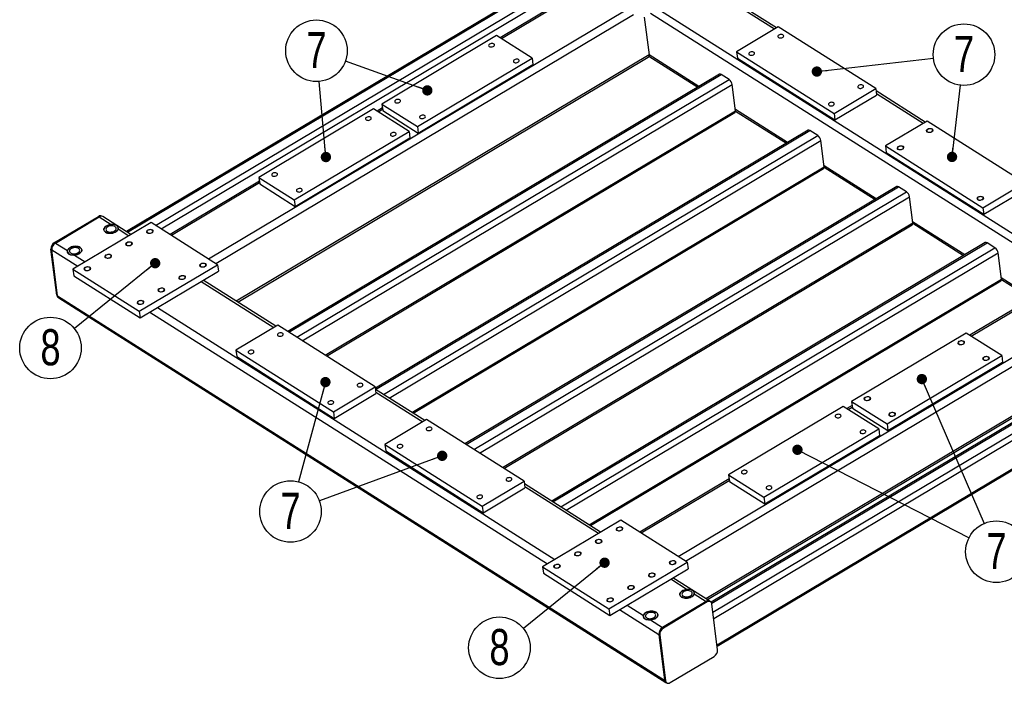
# Model space of a CAD drawing. Header units: millimetres. Extents: x 5 to 589, y 5 to 415.
# Tile 9 of 12: x 210 to 305, y 318 to 383. Entities that reach past the tile are written whole.
import ezdxf

# ---------------------------------------------------------------- set-up
doc = ezdxf.new("R2010")
doc.units = ezdxf.units.MM
doc.layers.add('NOTES', color=6, linetype='Continuous')
doc.layers.add('TRAIT-FORT', color=4, linetype='Continuous', lineweight=25)
doc.styles.add('SLDTEXTSTYLE0', font='TXT', dxfattribs={"width": 0.75})
doc.dimstyles.new('SLDDIMSTYLE0', dxfattribs={"dimtxt": 0.18, "dimasz": 1, "dimexe": 0, "dimexo": 0.0625, "dimgap": 0, "dimtad": 0, "dimtih": 1, "dimtoh": 1, "dimdec": 0, "dimrnd": 1e-09, "dimzin": 0, "dimdsep": 46, "dimtxsty": 'Standard', "dimblk1": 'DOT', "dimblk2": 'DOT', "dimsah": 1, "dimcen": 0.09, "dimadec": 0, "dimazin": 0, "dimtfac": 1, "dimtdec": 0, "dimtofl": 0, "dimtmove": 0, "dimatfit": 3, "dimldrblk": 'DOT', "dimfxl": 1, "dimfrac": 2, "dimtolj": 1, "dimtzin": 0, "dimarcsym": 0})

# ---------------------------------------------------------------- blocks, each defined once
blk = doc.blocks.new('SW_NOTE_12')
at = {"layer": 'NOTES', "color": 0}
blk.add_circle((0.345, 2.963), 2.983, dxfattribs=at)
at = {"layer": 'NOTES', "color": 0, "insert": (0.35, 4.781), "char_height": 3.5, "attachment_point": 2, "style": 'SLDTEXTSTYLE0'}
blk.add_mtext('7', dxfattribs=at)
blk = doc.blocks.new('_Dot')
at = {"color": 0, "linetype": 'ByBlock', "lineweight": -2}
blk.add_line((-0.5, 0), (-1, 0), dxfattribs=at)
at = {"color": 0, "linetype": 'ByBlock', "const_width": 0.5}
blk.add_lwpolyline([(-0.25, 0, 1), (0.25, 0, 1)], format="xyb", close=True, dxfattribs=at)
blk = doc.blocks.new('SW_NOTE_14')
at = {"layer": 'NOTES', "color": 0}
blk.add_circle((-2.319, -1.876), 2.983, dxfattribs=at)
at = {"layer": 'NOTES', "color": 0, "insert": (-2.314, -0.057), "char_height": 3.5, "attachment_point": 2, "style": 'SLDTEXTSTYLE0'}
blk.add_mtext('8', dxfattribs=at)
blk = doc.blocks.new('SW_NOTE_15')
at = {"layer": 'NOTES', "color": 0}
blk.add_circle((-0.777, -2.88), 2.983, dxfattribs=at)
at = {"layer": 'NOTES', "color": 0, "insert": (-0.772, -1.061), "char_height": 3.5, "attachment_point": 2, "style": 'SLDTEXTSTYLE0'}
blk.add_mtext('7', dxfattribs=at)
blk = doc.blocks.new('SW_NOTE_16')
at = {"layer": 'NOTES', "color": 0}
blk.add_circle((-2.319, -1.875), 2.983, dxfattribs=at)
at = {"layer": 'NOTES', "color": 0, "insert": (-2.314, -0.057), "char_height": 3.5, "attachment_point": 2, "style": 'SLDTEXTSTYLE0'}
blk.add_mtext('8', dxfattribs=at)
blk = doc.blocks.new('SW_NOTE_17')
at = {"layer": 'NOTES', "color": 0}
blk.add_circle((2.654, -1.36), 2.983, dxfattribs=at)
at = {"layer": 'NOTES', "color": 0, "insert": (2.659, 0.459), "char_height": 3.5, "attachment_point": 2, "style": 'SLDTEXTSTYLE0'}
blk.add_mtext('7', dxfattribs=at)
blk = doc.blocks.new('SW_NOTE_18')
at = {"layer": 'NOTES', "color": 0}
blk.add_circle((-0.264, 2.971), 2.983, dxfattribs=at)
at = {"layer": 'NOTES', "color": 0, "insert": (-0.259, 4.79), "char_height": 3.5, "attachment_point": 2, "style": 'SLDTEXTSTYLE0'}
blk.add_mtext('7', dxfattribs=at)

msp = doc.modelspace()

# ---------------------------------------------------------------- linework, layer by layer
at = {"lineweight": 18, "flags": 128}
for points in [[(297.811, 371.675), (297.749, 371.738), (297.734, 371.815), (297.769, 371.893), (297.849, 371.961), (297.962, 372.009), (298.091, 372.028), (298.215, 372.017), (298.317, 371.976), (298.38, 371.913), (298.395, 371.836), (298.359, 371.757), (298.279, 371.689), (298.166, 371.642), (298.037, 371.623), (297.913, 371.634), (297.811, 371.675)], [(294.981, 369.988), (294.918, 370.051), (294.903, 370.128), (294.939, 370.206), (295.019, 370.274), (295.132, 370.322), (295.261, 370.341), (295.385, 370.33), (295.486, 370.289), (295.549, 370.226), (295.564, 370.149), (295.529, 370.07), (295.448, 370.002), (295.335, 369.955), (295.207, 369.936), (295.082, 369.947), (294.981, 369.988)], [(302.712, 365.092), (302.649, 365.155), (302.634, 365.232), (302.67, 365.311), (302.75, 365.378), (302.863, 365.426), (302.992, 365.445), (303.116, 365.434), (303.218, 365.393), (303.281, 365.33), (303.296, 365.253), (303.26, 365.174), (303.18, 365.106), (303.067, 365.059), (302.938, 365.04), (302.814, 365.051), (302.712, 365.092)], [(222.215, 361.888), (222.152, 361.951), (222.137, 362.028), (222.172, 362.107), (222.253, 362.175), (222.366, 362.222), (222.494, 362.241), (222.619, 362.23), (222.72, 362.189), (222.783, 362.126), (222.798, 362.049), (222.763, 361.971), (222.682, 361.903), (222.569, 361.855), (222.441, 361.836), (222.316, 361.847), (222.215, 361.888)], [(220.193, 360.683), (220.13, 360.746), (220.115, 360.823), (220.151, 360.902), (220.231, 360.97), (220.344, 361.017), (220.473, 361.036), (220.597, 361.025), (220.699, 360.984), (220.762, 360.921), (220.776, 360.844), (220.741, 360.766), (220.661, 360.698), (220.548, 360.65), (220.419, 360.631), (220.295, 360.642), (220.193, 360.683)], [(218.171, 359.478), (218.108, 359.541), (218.094, 359.618), (218.129, 359.697), (218.209, 359.765), (218.322, 359.812), (218.451, 359.831), (218.575, 359.82), (218.677, 359.779), (218.74, 359.716), (218.755, 359.639), (218.719, 359.561), (218.639, 359.493), (218.526, 359.445), (218.397, 359.426), (218.273, 359.437), (218.171, 359.478)], [(227.369, 358.624), (227.306, 358.687), (227.291, 358.764), (227.327, 358.843), (227.407, 358.911), (227.52, 358.958), (227.649, 358.977), (227.773, 358.966), (227.875, 358.925), (227.937, 358.862), (227.952, 358.785), (227.917, 358.707), (227.837, 358.639), (227.724, 358.591), (227.595, 358.572), (227.471, 358.583), (227.369, 358.624)], [(216.15, 358.273), (216.087, 358.336), (216.072, 358.413), (216.107, 358.492), (216.188, 358.56), (216.301, 358.607), (216.429, 358.626), (216.554, 358.615), (216.655, 358.574), (216.718, 358.511), (216.733, 358.434), (216.697, 358.356), (216.617, 358.288), (216.504, 358.24), (216.375, 358.221), (216.251, 358.232), (216.15, 358.273)], [(225.347, 357.419), (225.284, 357.482), (225.269, 357.559), (225.305, 357.638), (225.385, 357.706), (225.498, 357.753), (225.627, 357.772), (225.751, 357.761), (225.853, 357.72), (225.916, 357.657), (225.931, 357.58), (225.895, 357.502), (225.815, 357.434), (225.702, 357.386), (225.573, 357.367), (225.449, 357.378), (225.347, 357.419)], [(223.326, 356.214), (223.263, 356.277), (223.248, 356.354), (223.283, 356.433), (223.364, 356.501), (223.477, 356.548), (223.605, 356.567), (223.73, 356.556), (223.831, 356.515), (223.894, 356.452), (223.909, 356.375), (223.873, 356.297), (223.793, 356.229), (223.68, 356.181), (223.551, 356.162), (223.427, 356.173), (223.326, 356.214)], [(221.304, 355.009), (221.241, 355.072), (221.226, 355.149), (221.261, 355.228), (221.342, 355.296), (221.455, 355.343), (221.583, 355.362), (221.708, 355.351), (221.809, 355.31), (221.872, 355.247), (221.887, 355.17), (221.852, 355.092), (221.771, 355.024), (221.658, 354.976), (221.53, 354.957), (221.405, 354.968), (221.304, 355.009)], [(300.86, 351.105), (300.797, 351.168), (300.782, 351.245), (300.817, 351.323), (300.898, 351.391), (301.011, 351.439), (301.139, 351.458), (301.264, 351.446), (301.365, 351.406), (301.428, 351.342), (301.443, 351.266), (301.408, 351.187), (301.327, 351.119), (301.214, 351.072), (301.086, 351.053), (300.961, 351.064), (300.86, 351.105)], [(303.265, 349.581), (303.202, 349.645), (303.187, 349.722), (303.223, 349.8), (303.303, 349.868), (303.416, 349.915), (303.545, 349.935), (303.669, 349.923), (303.77, 349.883), (303.833, 349.819), (303.848, 349.742), (303.813, 349.664), (303.733, 349.596), (303.619, 349.549), (303.491, 349.529), (303.366, 349.541), (303.265, 349.581)], [(291.762, 345.682), (291.699, 345.746), (291.684, 345.822), (291.719, 345.901), (291.8, 345.969), (291.913, 346.016), (292.041, 346.035), (292.166, 346.024), (292.267, 345.983), (292.33, 345.92), (292.345, 345.843), (292.31, 345.765), (292.229, 345.697), (292.116, 345.649), (291.988, 345.63), (291.863, 345.641), (291.762, 345.682)], [(294.167, 344.159), (294.104, 344.222), (294.089, 344.299), (294.125, 344.378), (294.205, 344.446), (294.318, 344.493), (294.447, 344.512), (294.571, 344.501), (294.673, 344.46), (294.736, 344.397), (294.75, 344.32), (294.715, 344.242), (294.635, 344.174), (294.522, 344.126), (294.393, 344.107), (294.269, 344.118), (294.167, 344.159)], [(267.744, 333.056), (267.681, 333.12), (267.666, 333.197), (267.701, 333.275), (267.782, 333.343), (267.895, 333.39), (268.023, 333.41), (268.148, 333.398), (268.249, 333.358), (268.312, 333.294), (268.327, 333.217), (268.291, 333.139), (268.211, 333.071), (268.098, 333.024), (267.97, 333.004), (267.845, 333.016), (267.744, 333.056)], [(265.722, 331.851), (265.659, 331.915), (265.644, 331.992), (265.679, 332.07), (265.76, 332.138), (265.873, 332.185), (266.001, 332.205), (266.126, 332.193), (266.227, 332.153), (266.29, 332.089), (266.305, 332.012), (266.27, 331.934), (266.189, 331.866), (266.076, 331.819), (265.948, 331.799), (265.823, 331.811), (265.722, 331.851)], [(263.7, 330.646), (263.637, 330.71), (263.622, 330.787), (263.658, 330.865), (263.738, 330.933), (263.851, 330.98), (263.98, 331), (264.104, 330.988), (264.206, 330.948), (264.269, 330.884), (264.283, 330.807), (264.248, 330.729), (264.168, 330.661), (264.055, 330.614), (263.926, 330.594), (263.802, 330.606), (263.7, 330.646)], [(261.678, 329.441), (261.615, 329.505), (261.601, 329.582), (261.636, 329.66), (261.716, 329.728), (261.829, 329.775), (261.958, 329.795), (262.082, 329.783), (262.184, 329.743), (262.247, 329.679), (262.262, 329.602), (262.226, 329.524), (262.146, 329.456), (262.033, 329.409), (261.904, 329.389), (261.78, 329.401), (261.678, 329.441)], [(272.898, 329.792), (272.835, 329.856), (272.82, 329.933), (272.855, 330.011), (272.936, 330.079), (273.049, 330.126), (273.177, 330.146), (273.302, 330.134), (273.403, 330.094), (273.466, 330.03), (273.481, 329.953), (273.446, 329.875), (273.365, 329.807), (273.252, 329.76), (273.124, 329.74), (272.999, 329.752), (272.898, 329.792)], [(270.876, 328.587), (270.813, 328.651), (270.798, 328.728), (270.834, 328.806), (270.914, 328.874), (271.027, 328.921), (271.156, 328.941), (271.28, 328.929), (271.382, 328.889), (271.444, 328.825), (271.459, 328.748), (271.424, 328.67), (271.344, 328.602), (271.231, 328.555), (271.102, 328.535), (270.978, 328.547), (270.876, 328.587)], [(268.854, 327.382), (268.791, 327.446), (268.776, 327.523), (268.812, 327.601), (268.892, 327.669), (269.005, 327.716), (269.134, 327.736), (269.258, 327.724), (269.36, 327.684), (269.423, 327.62), (269.438, 327.543), (269.402, 327.465), (269.322, 327.397), (269.209, 327.35), (269.08, 327.33), (268.956, 327.342), (268.854, 327.382)], [(266.833, 326.177), (266.77, 326.241), (266.755, 326.318), (266.79, 326.396), (266.871, 326.464), (266.984, 326.511), (267.112, 326.531), (267.237, 326.519), (267.338, 326.479), (267.401, 326.415), (267.416, 326.338), (267.38, 326.26), (267.3, 326.192), (267.187, 326.145), (267.058, 326.125), (266.934, 326.137), (266.833, 326.177)]]:
    msp.add_lwpolyline(points, dxfattribs=at)
at = {"layer": 'TRAIT-FORT', "lineweight": 25}
for p, q in [((262.221, 387.07), (220.192, 362.02)), ((220.293, 361.956), (262.385, 387.044)), ((223.012, 362.626), (263.158, 386.554)), ((223.547, 362.287), (263.456, 386.073)), ((264.885, 385.853), (256.414, 380.804)), ((265.02, 385.768), (256.549, 380.718)), ((283.006, 381.647), (275.959, 386.11)), ((283.203, 381.765), (276.156, 386.227)), ((268.628, 383.483), (228.162, 359.364)), ((269.342, 383.031), (228.876, 358.912)), ((270.391, 382.791), (270.852, 379.153)), ((309.523, 358.75), (270.992, 383.15)), ((310.244, 359.179), (271.713, 383.579)), ((283.38, 381.87), (279.336, 379.46)), ((292.829, 375.886), (283.38, 381.87)), ((256.079, 381.016), (244.959, 374.388)), ((259.515, 378.84), (256.079, 381.016)), ((270.852, 379.153), (230.817, 355.291)), ((270.849, 379.02), (275.58, 376.024)), ((275.689, 376.089), (270.852, 379.153)), ((279.336, 379.46), (288.786, 373.476)), ((279.336, 379.46), (279.417, 378.825)), ((230.978, 355.189), (270.781, 378.912)), ((248.396, 372.212), (259.515, 378.84)), ((248.476, 371.578), (259.596, 378.205)), ((259.515, 378.84), (259.596, 378.205)), ((279.417, 378.825), (288.866, 372.841)), ((277.683, 377.278), (235.831, 352.333)), ((235.932, 352.269), (277.848, 377.252)), ((278.621, 376.762), (277.848, 377.252)), ((236.705, 351.78), (278.621, 376.762)), ((237.241, 351.441), (278.919, 376.282)), ((279.241, 373.743), (278.919, 376.282)), ((288.786, 373.476), (292.829, 375.886)), ((288.866, 372.841), (292.91, 375.251)), ((292.829, 375.886), (292.91, 375.251)), ((297.635, 372.626), (292.859, 375.65)), ((297.438, 372.508), (292.893, 375.387)), ((244.959, 374.388), (248.396, 372.212)), ((244.959, 374.388), (245.04, 373.754)), ((244.151, 373.906), (233.031, 367.279)), ((239.462, 350.034), (279.241, 373.743)), ((239.583, 349.957), (279.188, 373.563)), ((247.587, 371.73), (244.151, 373.906)), ((245.008, 374.006), (244.485, 373.694)), ((245.027, 373.852), (244.62, 373.609)), ((245.04, 373.754), (248.476, 371.578)), ((284.279, 370.649), (279.227, 373.849)), ((279.244, 373.704), (284.17, 370.584)), ((288.786, 373.476), (288.866, 372.841)), ((297.812, 372.731), (293.768, 370.321)), ((307.261, 366.747), (297.812, 372.731)), ((236.467, 365.103), (247.587, 371.73)), ((286.274, 371.838), (244.324, 346.835)), ((244.346, 346.724), (286.438, 371.812)), ((245.119, 346.234), (287.211, 371.322)), ((247.587, 371.73), (247.667, 371.096)), ((248.396, 372.212), (248.476, 371.578)), ((287.211, 371.322), (286.438, 371.812)), ((236.548, 364.468), (247.667, 371.096)), ((245.654, 345.895), (287.509, 370.842)), ((287.831, 368.303), (287.509, 370.842)), ((293.768, 370.321), (303.218, 364.337)), ((293.768, 370.321), (293.849, 369.686)), ((293.849, 369.686), (303.298, 363.702)), ((247.875, 344.489), (287.831, 368.303)), ((247.996, 344.412), (287.778, 368.123)), ((292.87, 365.21), (287.817, 368.409)), ((287.834, 368.264), (292.76, 365.144)), ((233.08, 366.896), (224.419, 361.735)), ((233.099, 366.742), (224.554, 361.649)), ((233.031, 367.279), (236.467, 365.103)), ((233.031, 367.279), (233.111, 366.644)), ((233.111, 366.644), (236.548, 364.468)), ((303.218, 364.337), (307.261, 366.747)), ((294.864, 366.398), (253.012, 341.453)), ((253.113, 341.389), (295.029, 366.372)), ((253.886, 340.9), (295.802, 365.882)), ((295.802, 365.882), (295.029, 366.372)), ((303.298, 363.702), (307.341, 366.112)), ((236.467, 365.103), (236.548, 364.468)), ((254.421, 340.561), (296.1, 365.402)), ((296.421, 362.863), (296.1, 365.402)), ((303.218, 364.337), (303.298, 363.702)), ((213.226, 360.969), (217.472, 363.5)), ((213.312, 360.915), (217.558, 363.446)), ((222.581, 362.898), (215, 358.38)), ((217.472, 363.5), (217.558, 363.446)), ((217.558, 363.446), (218.725, 362.706)), ((217.897, 363.473), (217.811, 363.527)), ((220.636, 361.739), (217.897, 363.473)), ((218.725, 362.706), (218.753, 362.704)), ((229.024, 358.818), (222.581, 362.898)), ((256.642, 339.154), (296.421, 362.863)), ((301.46, 359.77), (296.408, 362.969)), ((296.424, 362.824), (301.351, 359.705)), ((219.397, 362.281), (220.439, 361.621)), ((219.406, 362.337), (219.402, 362.371)), ((256.764, 339.078), (296.368, 362.683)), ((213.226, 360.969), (213.312, 360.915)), ((213.312, 360.915), (214.479, 360.176)), ((303.454, 360.958), (261.425, 335.908)), ((261.526, 335.844), (303.619, 360.932)), ((304.392, 360.442), (303.619, 360.932)), ((212.875, 360.305), (212.961, 360.251)), ((213.438, 355.863), (212.875, 360.305)), ((213.524, 355.808), (212.961, 360.251)), ((212.961, 360.251), (215.472, 358.661)), ((214.475, 360.086), (214.48, 360.046)), ((262.3, 335.355), (304.392, 360.442)), ((262.835, 335.015), (304.69, 359.962)), ((305.012, 357.423), (304.69, 359.962)), ((215.152, 359.75), (216.193, 359.091)), ((215, 358.38), (221.443, 354.3)), ((215, 358.38), (215.08, 357.745)), ((221.443, 354.3), (229.024, 358.818)), ((221.523, 353.665), (229.105, 358.184)), ((229.024, 358.818), (229.105, 358.184)), ((215.08, 357.745), (221.523, 353.665)), ((227.437, 357.19), (234.484, 352.727)), ((234.681, 352.844), (227.634, 357.307)), ((265.056, 333.609), (305.012, 357.423)), ((265.177, 333.532), (304.959, 357.243)), ((310.414, 357.021), (301.942, 351.972)), ((308.037, 355.605), (304.998, 357.529)), ((305.015, 357.384), (307.928, 355.54)), ((302.077, 351.887), (310.549, 356.936)), ((213.438, 355.863), (213.524, 355.808)), ((213.524, 355.808), (272.368, 318.545)), ((213.557, 355.653), (213.643, 355.599)), ((213.643, 355.599), (272.487, 318.335)), ((221.443, 354.3), (221.523, 353.665)), ((222.47, 354.229), (261.001, 329.829)), ((223.191, 354.659), (261.722, 330.259)), ((273.691, 330.533), (314.157, 354.651)), ((274.405, 330.081), (314.87, 354.199)), ((234.858, 352.95), (230.814, 350.54)), ((244.307, 346.966), (234.858, 352.95)), ((301.608, 352.184), (290.488, 345.557)), ((305.044, 350.008), (301.608, 352.184)), ((230.814, 350.54), (240.263, 344.556)), ((230.814, 350.54), (230.895, 349.905)), ((276.346, 326.46), (316.38, 350.321)), ((318.917, 351.166), (276.878, 326.11)), ((276.93, 326.017), (319.081, 351.14)), ((277.048, 325.137), (319.855, 350.651)), ((230.895, 349.905), (240.344, 343.921)), ((276.507, 326.357), (316.31, 350.081)), ((277.125, 324.525), (320.153, 350.17)), ((293.924, 343.381), (305.044, 350.008)), ((294.005, 342.746), (305.124, 349.374)), ((305.044, 350.008), (305.124, 349.374)), ((277.447, 321.986), (320.474, 347.631)), ((277.465, 321.848), (320.421, 347.451)), ((240.263, 344.556), (244.307, 346.966)), ((244.307, 346.966), (244.387, 346.331)), ((249.113, 343.705), (244.337, 346.73)), ((240.344, 343.921), (244.387, 346.331)), ((244.37, 346.466), (248.916, 343.588)), ((290.488, 345.557), (290.569, 344.922)), ((290.488, 345.557), (293.924, 343.381)), ((289.68, 345.075), (278.56, 338.447)), ((293.116, 342.899), (289.68, 345.075)), ((290.537, 345.174), (290.014, 344.863)), ((290.149, 344.777), (290.556, 345.02)), ((290.569, 344.922), (294.005, 342.746)), ((240.263, 344.556), (240.344, 343.921)), ((249.289, 343.811), (245.246, 341.401)), ((258.739, 337.827), (249.289, 343.811)), ((281.996, 336.271), (293.116, 342.899)), ((293.116, 342.899), (293.196, 342.264)), ((293.924, 343.381), (294.005, 342.746)), ((282.076, 335.636), (293.196, 342.264)), ((245.246, 341.401), (254.695, 335.417)), ((245.246, 341.401), (245.326, 340.766)), ((245.326, 340.766), (254.776, 334.782)), ((278.608, 338.065), (269.948, 332.903)), ((270.083, 332.818), (278.628, 337.911)), ((278.56, 338.447), (281.996, 336.271)), ((278.56, 338.447), (278.64, 337.812)), ((254.695, 335.417), (258.739, 337.827)), ((254.776, 334.782), (258.819, 337.192)), ((258.739, 337.827), (258.819, 337.192)), ((266.164, 332.907), (258.769, 337.59)), ((258.802, 337.327), (265.967, 332.79)), ((278.64, 337.812), (282.076, 335.636)), ((281.996, 336.271), (282.076, 335.636)), ((254.695, 335.417), (254.776, 334.782)), ((268.11, 334.067), (260.529, 329.548)), ((274.553, 329.987), (268.11, 334.067)), ((260.529, 329.548), (266.971, 325.468)), ((260.529, 329.548), (260.609, 328.913)), ((266.971, 325.468), (274.553, 329.987)), ((267.052, 324.833), (274.633, 329.352)), ((274.553, 329.987), (274.633, 329.352)), ((260.609, 328.913), (267.052, 324.833)), ((272.965, 328.358), (274.562, 327.347)), ((276.741, 326.21), (273.162, 328.476)), ((274.562, 327.347), (274.59, 327.344)), ((275.234, 326.921), (276.402, 326.182)), ((275.243, 326.978), (275.239, 327.011)), ((268.72, 325.828), (270.316, 324.816)), ((276.402, 326.182), (272.156, 323.652)), ((276.487, 326.128), (272.242, 323.597)), ((276.487, 326.128), (276.402, 326.182)), ((276.826, 326.155), (276.741, 326.21)), ((277.508, 321.503), (276.945, 325.946)), ((266.971, 325.468), (267.052, 324.833)), ((267.999, 325.398), (271.805, 322.988)), ((270.312, 324.727), (270.317, 324.686)), ((270.989, 324.391), (272.156, 323.652)), ((272.242, 323.597), (272.156, 323.652)), ((271.891, 322.933), (271.805, 322.988)), ((271.805, 322.988), (272.368, 318.545)), ((271.891, 322.933), (272.454, 318.491)), ((272.912, 318.308), (277.158, 320.839)), ((272.454, 318.491), (272.368, 318.545)), ((272.487, 318.335), (272.573, 318.281))]:
    msp.add_line(p, q, dxfattribs=at)
at = {"layer": 'TRAIT-FORT', "lineweight": 25, "flags": 128}
for points in [[(283.418, 380.836), (283.481, 380.808), (283.558, 380.794), (283.641, 380.794), (283.724, 380.81), (283.798, 380.84), (283.858, 380.88), (283.898, 380.928), (283.914, 380.98), (283.905, 381.03), (283.872, 381.074), (283.818, 381.108), (283.747, 381.13), (283.666, 381.137), (283.582, 381.129), (283.502, 381.106), (283.434, 381.07), (283.384, 381.025), (283.356, 380.975), (283.352, 380.924), (283.373, 380.876), (283.418, 380.836)], [(255.401, 380.202), (255.346, 380.16), (255.312, 380.11), (255.302, 380.059), (255.317, 380.01), (255.356, 379.968), (255.415, 379.936), (255.489, 379.918), (255.571, 379.915), (255.655, 379.927), (255.732, 379.953), (255.796, 379.992), (255.841, 380.038), (255.864, 380.089), (255.861, 380.14), (255.834, 380.186), (255.784, 380.223), (255.717, 380.248), (255.638, 380.259), (255.554, 380.254), (255.473, 380.235), (255.401, 380.202)], [(270.852, 379.153), (270.855, 379.074), (270.846, 379.007), (270.823, 378.954), (270.789, 378.917), (270.781, 378.912)], [(280.587, 379.149), (280.65, 379.121), (280.727, 379.107), (280.811, 379.107), (280.893, 379.123), (280.968, 379.153), (281.028, 379.193), (281.067, 379.241), (281.084, 379.293), (281.075, 379.343), (281.042, 379.387), (280.987, 379.421), (280.916, 379.443), (280.835, 379.45), (280.751, 379.442), (280.672, 379.419), (280.604, 379.383), (280.554, 379.338), (280.525, 379.288), (280.522, 379.237), (280.543, 379.189), (280.587, 379.149)], [(257.806, 378.679), (257.751, 378.636), (257.717, 378.587), (257.707, 378.536), (257.722, 378.487), (257.761, 378.445), (257.82, 378.413), (257.894, 378.395), (257.977, 378.392), (258.06, 378.404), (258.137, 378.43), (258.202, 378.468), (258.247, 378.515), (258.269, 378.566), (258.266, 378.617), (258.239, 378.663), (258.19, 378.7), (258.122, 378.725), (258.043, 378.736), (257.959, 378.731), (257.878, 378.712), (257.806, 378.679)], [(291.149, 375.941), (291.212, 375.912), (291.289, 375.898), (291.373, 375.898), (291.455, 375.914), (291.53, 375.944), (291.589, 375.984), (291.629, 376.032), (291.645, 376.084), (291.636, 376.134), (291.603, 376.178), (291.549, 376.212), (291.478, 376.234), (291.397, 376.241), (291.313, 376.233), (291.234, 376.21), (291.166, 376.174), (291.115, 376.129), (291.087, 376.079), (291.083, 376.028), (291.105, 375.98), (291.149, 375.941)], [(246.303, 374.78), (246.248, 374.737), (246.214, 374.688), (246.204, 374.636), (246.219, 374.587), (246.258, 374.545), (246.317, 374.514), (246.391, 374.496), (246.473, 374.492), (246.557, 374.505), (246.634, 374.531), (246.698, 374.569), (246.743, 374.616), (246.766, 374.667), (246.763, 374.717), (246.736, 374.763), (246.686, 374.801), (246.619, 374.826), (246.54, 374.836), (246.456, 374.832), (246.375, 374.812), (246.303, 374.78)], [(288.318, 374.254), (288.382, 374.225), (288.459, 374.211), (288.542, 374.211), (288.625, 374.227), (288.699, 374.257), (288.759, 374.297), (288.799, 374.345), (288.815, 374.397), (288.806, 374.447), (288.773, 374.491), (288.718, 374.525), (288.648, 374.547), (288.567, 374.554), (288.483, 374.546), (288.403, 374.523), (288.335, 374.487), (288.285, 374.442), (288.257, 374.392), (288.253, 374.341), (288.274, 374.293), (288.318, 374.254)], [(248.709, 373.257), (248.653, 373.214), (248.619, 373.164), (248.609, 373.113), (248.624, 373.064), (248.663, 373.022), (248.722, 372.991), (248.796, 372.972), (248.879, 372.969), (248.962, 372.981), (249.04, 373.008), (249.104, 373.046), (249.149, 373.092), (249.171, 373.143), (249.168, 373.194), (249.141, 373.24), (249.092, 373.277), (249.024, 373.302), (248.945, 373.313), (248.861, 373.309), (248.78, 373.289), (248.709, 373.257)], [(243.473, 373.093), (243.418, 373.05), (243.383, 373.001), (243.374, 372.949), (243.389, 372.9), (243.427, 372.858), (243.487, 372.827), (243.561, 372.809), (243.643, 372.805), (243.727, 372.818), (243.804, 372.844), (243.868, 372.882), (243.913, 372.929), (243.935, 372.98), (243.933, 373.03), (243.905, 373.076), (243.856, 373.114), (243.789, 373.139), (243.709, 373.149), (243.625, 373.145), (243.544, 373.125), (243.473, 373.093)], [(245.878, 371.57), (245.823, 371.527), (245.789, 371.477), (245.779, 371.426), (245.794, 371.377), (245.833, 371.335), (245.892, 371.304), (245.966, 371.285), (246.048, 371.282), (246.132, 371.294), (246.209, 371.321), (246.273, 371.359), (246.318, 371.405), (246.341, 371.456), (246.338, 371.507), (246.311, 371.553), (246.261, 371.59), (246.194, 371.615), (246.115, 371.626), (246.031, 371.622), (245.949, 371.602), (245.878, 371.57)], [(297.849, 371.697), (297.913, 371.669), (297.99, 371.655), (298.073, 371.655), (298.156, 371.671), (298.23, 371.701), (298.29, 371.741), (298.33, 371.789), (298.346, 371.841), (298.337, 371.891), (298.304, 371.935), (298.249, 371.969), (298.179, 371.991), (298.097, 371.998), (298.013, 371.99), (297.934, 371.967), (297.866, 371.931), (297.816, 371.886), (297.788, 371.836), (297.784, 371.785), (297.805, 371.737), (297.849, 371.697)], [(295.019, 370.01), (295.082, 369.982), (295.159, 369.968), (295.242, 369.968), (295.325, 369.984), (295.4, 370.014), (295.459, 370.054), (295.499, 370.102), (295.515, 370.154), (295.506, 370.204), (295.473, 370.248), (295.419, 370.282), (295.348, 370.304), (295.267, 370.311), (295.183, 370.303), (295.104, 370.28), (295.036, 370.244), (294.985, 370.199), (294.957, 370.149), (294.953, 370.098), (294.975, 370.05), (295.019, 370.01)], [(234.375, 367.67), (234.32, 367.627), (234.286, 367.578), (234.276, 367.527), (234.291, 367.478), (234.33, 367.436), (234.389, 367.404), (234.463, 367.386), (234.545, 367.383), (234.629, 367.395), (234.706, 367.421), (234.77, 367.459), (234.815, 367.506), (234.837, 367.557), (234.835, 367.608), (234.807, 367.654), (234.758, 367.691), (234.691, 367.716), (234.612, 367.727), (234.528, 367.722), (234.446, 367.703), (234.375, 367.67)], [(236.78, 366.147), (236.725, 366.104), (236.691, 366.055), (236.681, 366.004), (236.696, 365.955), (236.735, 365.912), (236.794, 365.881), (236.868, 365.863), (236.95, 365.86), (237.034, 365.872), (237.111, 365.898), (237.175, 365.936), (237.22, 365.983), (237.243, 366.034), (237.24, 366.085), (237.213, 366.131), (237.163, 366.168), (237.096, 366.193), (237.017, 366.204), (236.933, 366.199), (236.852, 366.18), (236.78, 366.147)], [(302.75, 365.114), (302.814, 365.086), (302.89, 365.072), (302.974, 365.072), (303.056, 365.088), (303.131, 365.118), (303.191, 365.158), (303.231, 365.206), (303.247, 365.258), (303.238, 365.308), (303.205, 365.352), (303.15, 365.386), (303.079, 365.408), (302.998, 365.415), (302.914, 365.407), (302.835, 365.384), (302.767, 365.348), (302.717, 365.303), (302.688, 365.253), (302.685, 365.202), (302.706, 365.154), (302.75, 365.114)], [(219.238, 362.599), (219.146, 362.646), (219.039, 362.681), (218.921, 362.702), (218.796, 362.709), (218.667, 362.701), (218.54, 362.679), (218.419, 362.644), (218.307, 362.596), (218.209, 362.538), (218.128, 362.471), (218.067, 362.397), (218.028, 362.32), (218.011, 362.241), (218.019, 362.164), (218.05, 362.091), (218.103, 362.024), (218.177, 361.966), (218.269, 361.919), (218.375, 361.885), (218.494, 361.863), (218.619, 361.857), (218.747, 361.864), (218.874, 361.886), (218.996, 361.921), (219.107, 361.969), (219.205, 362.028), (219.286, 362.095), (219.348, 362.168), (219.387, 362.245), (219.403, 362.324), (219.396, 362.401), (219.365, 362.475), (219.312, 362.541), (219.238, 362.599)], [(219.397, 362.281), (219.368, 362.203), (219.317, 362.128), (219.245, 362.058), (219.155, 361.995), (219.05, 361.942), (218.933, 361.901), (218.808, 361.873), (218.681, 361.858), (218.554, 361.858), (218.432, 361.872), (218.32, 361.901), (218.22, 361.942), (218.137, 361.994), (218.074, 362.056), (218.032, 362.126), (218.012, 362.201), (218.016, 362.279), (218.044, 362.357), (218.093, 362.433), (218.164, 362.503), (218.253, 362.566), (218.357, 362.62), (218.473, 362.662), (218.597, 362.691), (218.725, 362.706)], [(219.086, 362.509), (219.008, 362.547), (218.916, 362.573), (218.814, 362.586), (218.707, 362.584), (218.6, 362.569), (218.498, 362.54), (218.406, 362.499), (218.328, 362.447), (218.268, 362.389), (218.228, 362.325), (218.211, 362.259), (218.216, 362.194), (218.245, 362.134), (218.296, 362.08), (218.365, 362.036), (218.451, 362.003), (218.549, 361.984), (218.654, 361.978), (218.761, 361.987), (218.866, 362.01), (218.964, 362.045), (219.049, 362.091), (219.119, 362.147), (219.169, 362.208), (219.198, 362.274), (219.204, 362.339), (219.187, 362.402), (219.147, 362.46), (219.086, 362.509)], [(222.285, 362.154), (222.23, 362.111), (222.196, 362.062), (222.186, 362.011), (222.201, 361.962), (222.24, 361.92), (222.299, 361.888), (222.373, 361.87), (222.455, 361.867), (222.539, 361.879), (222.616, 361.905), (222.68, 361.943), (222.725, 361.99), (222.748, 362.041), (222.745, 362.092), (222.718, 362.138), (222.668, 362.175), (222.601, 362.2), (222.522, 362.211), (222.438, 362.206), (222.356, 362.187), (222.285, 362.154)], [(220.263, 360.949), (220.208, 360.906), (220.174, 360.857), (220.164, 360.806), (220.179, 360.757), (220.218, 360.714), (220.277, 360.683), (220.351, 360.665), (220.434, 360.662), (220.517, 360.674), (220.594, 360.7), (220.658, 360.738), (220.704, 360.785), (220.726, 360.836), (220.723, 360.887), (220.696, 360.933), (220.646, 360.97), (220.579, 360.995), (220.5, 361.006), (220.416, 361.001), (220.335, 360.982), (220.263, 360.949)], [(215.7, 360.49), (215.608, 360.537), (215.501, 360.572), (215.383, 360.593), (215.258, 360.6), (215.129, 360.592), (215.002, 360.571), (214.881, 360.535), (214.769, 360.488), (214.671, 360.429), (214.59, 360.362), (214.529, 360.289), (214.49, 360.211), (214.473, 360.133), (214.481, 360.055), (214.511, 359.982), (214.565, 359.916), (214.639, 359.858), (214.73, 359.811), (214.837, 359.776), (214.955, 359.755), (215.081, 359.748), (215.209, 359.755), (215.336, 359.777), (215.458, 359.813), (215.569, 359.86), (215.667, 359.919), (215.748, 359.986), (215.809, 360.059), (215.849, 360.137), (215.865, 360.215), (215.858, 360.293), (215.827, 360.366), (215.774, 360.432), (215.7, 360.49)], [(214.479, 360.176), (214.508, 360.254), (214.56, 360.329), (214.632, 360.399), (214.722, 360.462), (214.827, 360.514), (214.944, 360.555), (215.068, 360.584), (215.196, 360.598), (215.323, 360.598), (215.444, 360.584), (215.557, 360.556), (215.656, 360.515), (215.739, 360.463), (215.803, 360.4), (215.845, 360.331), (215.864, 360.255), (215.86, 360.177), (215.833, 360.099), (215.783, 360.024), (215.713, 359.953), (215.624, 359.89), (215.519, 359.837), (215.403, 359.795), (215.279, 359.766), (215.152, 359.75)], [(215.548, 360.4), (215.47, 360.438), (215.378, 360.465), (215.276, 360.477), (215.169, 360.476), (215.062, 360.46), (214.96, 360.431), (214.868, 360.39), (214.79, 360.339), (214.73, 360.28), (214.69, 360.216), (214.672, 360.15), (214.678, 360.086), (214.707, 360.025), (214.758, 359.971), (214.827, 359.927), (214.913, 359.895), (215.01, 359.875), (215.116, 359.87), (215.223, 359.878), (215.328, 359.901), (215.426, 359.936), (215.511, 359.983), (215.581, 360.038), (215.631, 360.1), (215.66, 360.165), (215.666, 360.23), (215.649, 360.293), (215.609, 360.351), (215.548, 360.4)], [(218.242, 359.744), (218.186, 359.701), (218.152, 359.652), (218.142, 359.6), (218.157, 359.552), (218.196, 359.509), (218.255, 359.478), (218.329, 359.46), (218.412, 359.457), (218.495, 359.469), (218.573, 359.495), (218.637, 359.533), (218.682, 359.58), (218.704, 359.631), (218.701, 359.682), (218.674, 359.728), (218.625, 359.765), (218.557, 359.79), (218.478, 359.801), (218.394, 359.796), (218.313, 359.777), (218.242, 359.744)], [(227.439, 358.89), (227.384, 358.847), (227.35, 358.798), (227.34, 358.747), (227.355, 358.698), (227.394, 358.656), (227.453, 358.624), (227.527, 358.606), (227.61, 358.603), (227.693, 358.615), (227.77, 358.641), (227.834, 358.679), (227.879, 358.726), (227.902, 358.777), (227.899, 358.828), (227.872, 358.874), (227.822, 358.911), (227.755, 358.936), (227.676, 358.947), (227.592, 358.942), (227.511, 358.923), (227.439, 358.89)], [(216.22, 358.539), (216.165, 358.496), (216.13, 358.447), (216.121, 358.395), (216.136, 358.347), (216.174, 358.304), (216.234, 358.273), (216.308, 358.255), (216.39, 358.252), (216.474, 358.264), (216.551, 358.29), (216.615, 358.328), (216.66, 358.375), (216.682, 358.426), (216.68, 358.477), (216.652, 358.523), (216.603, 358.56), (216.536, 358.585), (216.456, 358.596), (216.372, 358.591), (216.291, 358.572), (216.22, 358.539)], [(225.417, 357.685), (225.362, 357.642), (225.328, 357.593), (225.318, 357.542), (225.333, 357.493), (225.372, 357.451), (225.431, 357.419), (225.505, 357.401), (225.588, 357.398), (225.671, 357.41), (225.749, 357.436), (225.813, 357.474), (225.858, 357.521), (225.88, 357.572), (225.877, 357.623), (225.85, 357.669), (225.801, 357.706), (225.733, 357.731), (225.654, 357.742), (225.57, 357.737), (225.489, 357.718), (225.417, 357.685)], [(223.396, 356.48), (223.341, 356.437), (223.306, 356.388), (223.297, 356.337), (223.312, 356.288), (223.35, 356.246), (223.409, 356.214), (223.484, 356.196), (223.566, 356.193), (223.65, 356.205), (223.727, 356.231), (223.791, 356.269), (223.836, 356.316), (223.858, 356.367), (223.856, 356.418), (223.828, 356.464), (223.779, 356.501), (223.712, 356.526), (223.632, 356.537), (223.548, 356.532), (223.467, 356.513), (223.396, 356.48)], [(221.374, 355.275), (221.319, 355.232), (221.285, 355.183), (221.275, 355.132), (221.29, 355.083), (221.329, 355.041), (221.388, 355.009), (221.462, 354.991), (221.544, 354.988), (221.628, 355), (221.705, 355.026), (221.769, 355.064), (221.814, 355.111), (221.836, 355.162), (221.834, 355.213), (221.807, 355.259), (221.757, 355.296), (221.69, 355.321), (221.611, 355.332), (221.527, 355.327), (221.445, 355.308), (221.374, 355.275)], [(234.895, 351.916), (234.959, 351.888), (235.035, 351.873), (235.119, 351.874), (235.202, 351.89), (235.276, 351.919), (235.336, 351.96), (235.376, 352.008), (235.392, 352.059), (235.383, 352.109), (235.35, 352.154), (235.295, 352.188), (235.224, 352.21), (235.143, 352.217), (235.059, 352.208), (234.98, 352.185), (234.912, 352.15), (234.862, 352.105), (234.833, 352.055), (234.83, 352.004), (234.851, 351.956), (234.895, 351.916)], [(300.93, 351.371), (300.875, 351.328), (300.841, 351.279), (300.831, 351.227), (300.846, 351.178), (300.885, 351.136), (300.944, 351.105), (301.018, 351.087), (301.1, 351.083), (301.184, 351.096), (301.261, 351.122), (301.325, 351.16), (301.37, 351.207), (301.392, 351.258), (301.39, 351.308), (301.363, 351.354), (301.313, 351.392), (301.246, 351.417), (301.167, 351.427), (301.083, 351.423), (301.001, 351.403), (300.93, 351.371)], [(232.065, 350.229), (232.128, 350.201), (232.205, 350.186), (232.288, 350.187), (232.371, 350.203), (232.446, 350.232), (232.505, 350.273), (232.545, 350.321), (232.561, 350.372), (232.552, 350.422), (232.519, 350.467), (232.465, 350.501), (232.394, 350.523), (232.313, 350.53), (232.229, 350.521), (232.15, 350.498), (232.082, 350.463), (232.031, 350.418), (232.003, 350.368), (231.999, 350.317), (232.021, 350.269), (232.065, 350.229)], [(303.335, 349.848), (303.28, 349.805), (303.246, 349.755), (303.236, 349.704), (303.251, 349.655), (303.29, 349.613), (303.349, 349.582), (303.423, 349.563), (303.505, 349.56), (303.589, 349.572), (303.666, 349.599), (303.73, 349.637), (303.775, 349.683), (303.798, 349.734), (303.795, 349.785), (303.768, 349.831), (303.718, 349.868), (303.651, 349.893), (303.572, 349.904), (303.488, 349.9), (303.407, 349.88), (303.335, 349.848)], [(242.627, 347.02), (242.69, 346.992), (242.767, 346.977), (242.85, 346.978), (242.933, 346.994), (243.007, 347.023), (243.067, 347.064), (243.107, 347.112), (243.123, 347.164), (243.114, 347.214), (243.081, 347.258), (243.027, 347.292), (242.956, 347.314), (242.875, 347.321), (242.791, 347.312), (242.711, 347.29), (242.643, 347.254), (242.593, 347.209), (242.565, 347.159), (242.561, 347.108), (242.582, 347.06), (242.627, 347.02)], [(239.796, 345.333), (239.86, 345.305), (239.936, 345.29), (240.02, 345.291), (240.102, 345.307), (240.177, 345.336), (240.237, 345.377), (240.276, 345.425), (240.293, 345.477), (240.284, 345.527), (240.251, 345.571), (240.196, 345.605), (240.125, 345.627), (240.044, 345.634), (239.96, 345.625), (239.881, 345.603), (239.813, 345.567), (239.763, 345.522), (239.734, 345.472), (239.731, 345.421), (239.752, 345.373), (239.796, 345.333)], [(291.832, 345.948), (291.777, 345.905), (291.743, 345.856), (291.733, 345.805), (291.748, 345.756), (291.787, 345.714), (291.846, 345.682), (291.92, 345.664), (292.002, 345.661), (292.086, 345.673), (292.163, 345.699), (292.227, 345.737), (292.272, 345.784), (292.294, 345.835), (292.292, 345.886), (292.265, 345.932), (292.215, 345.969), (292.148, 345.994), (292.069, 346.005), (291.985, 346), (291.903, 345.981), (291.832, 345.948)], [(289.002, 344.261), (288.946, 344.218), (288.912, 344.169), (288.902, 344.118), (288.917, 344.069), (288.956, 344.027), (289.015, 343.995), (289.089, 343.977), (289.172, 343.974), (289.255, 343.986), (289.333, 344.012), (289.397, 344.05), (289.442, 344.097), (289.464, 344.148), (289.461, 344.199), (289.434, 344.245), (289.385, 344.282), (289.317, 344.307), (289.238, 344.318), (289.154, 344.313), (289.073, 344.294), (289.002, 344.261)], [(294.237, 344.425), (294.182, 344.382), (294.148, 344.333), (294.138, 344.281), (294.153, 344.233), (294.192, 344.19), (294.251, 344.159), (294.325, 344.141), (294.408, 344.138), (294.491, 344.15), (294.568, 344.176), (294.632, 344.214), (294.678, 344.261), (294.7, 344.312), (294.697, 344.363), (294.67, 344.409), (294.62, 344.446), (294.553, 344.471), (294.474, 344.482), (294.39, 344.477), (294.309, 344.458), (294.237, 344.425)], [(249.327, 342.777), (249.39, 342.749), (249.467, 342.734), (249.551, 342.735), (249.633, 342.751), (249.708, 342.78), (249.768, 342.821), (249.807, 342.869), (249.824, 342.92), (249.815, 342.97), (249.782, 343.015), (249.727, 343.049), (249.656, 343.071), (249.575, 343.078), (249.491, 343.069), (249.412, 343.046), (249.344, 343.011), (249.294, 342.966), (249.265, 342.916), (249.262, 342.865), (249.283, 342.817), (249.327, 342.777)], [(291.407, 342.738), (291.352, 342.695), (291.318, 342.646), (291.308, 342.594), (291.323, 342.546), (291.362, 342.503), (291.421, 342.472), (291.495, 342.454), (291.577, 342.451), (291.661, 342.463), (291.738, 342.489), (291.802, 342.527), (291.847, 342.574), (291.869, 342.625), (291.867, 342.676), (291.839, 342.722), (291.79, 342.759), (291.723, 342.784), (291.644, 342.795), (291.56, 342.79), (291.478, 342.771), (291.407, 342.738)], [(246.497, 341.09), (246.56, 341.062), (246.637, 341.047), (246.72, 341.048), (246.803, 341.064), (246.877, 341.093), (246.937, 341.134), (246.977, 341.182), (246.993, 341.233), (246.984, 341.283), (246.951, 341.328), (246.897, 341.362), (246.826, 341.384), (246.745, 341.391), (246.661, 341.382), (246.581, 341.359), (246.513, 341.324), (246.463, 341.279), (246.435, 341.229), (246.431, 341.178), (246.452, 341.13), (246.497, 341.09)], [(279.904, 338.839), (279.848, 338.796), (279.814, 338.747), (279.804, 338.695), (279.82, 338.646), (279.858, 338.604), (279.917, 338.573), (279.991, 338.554), (280.074, 338.551), (280.157, 338.563), (280.235, 338.59), (280.299, 338.628), (280.344, 338.675), (280.366, 338.725), (280.363, 338.776), (280.336, 338.822), (280.287, 338.859), (280.219, 338.885), (280.14, 338.895), (280.056, 338.891), (279.975, 338.871), (279.904, 338.839)], [(257.058, 337.881), (257.122, 337.853), (257.199, 337.838), (257.282, 337.839), (257.365, 337.855), (257.439, 337.884), (257.499, 337.925), (257.539, 337.973), (257.555, 338.025), (257.546, 338.074), (257.513, 338.119), (257.458, 338.153), (257.388, 338.175), (257.307, 338.182), (257.223, 338.173), (257.143, 338.15), (257.075, 338.115), (257.025, 338.07), (256.997, 338.02), (256.993, 337.969), (257.014, 337.921), (257.058, 337.881)], [(282.309, 337.316), (282.254, 337.273), (282.22, 337.223), (282.21, 337.172), (282.225, 337.123), (282.264, 337.081), (282.323, 337.049), (282.397, 337.031), (282.479, 337.028), (282.563, 337.04), (282.64, 337.067), (282.704, 337.105), (282.749, 337.151), (282.771, 337.202), (282.769, 337.253), (282.741, 337.299), (282.692, 337.336), (282.625, 337.361), (282.546, 337.372), (282.462, 337.368), (282.38, 337.348), (282.309, 337.316)], [(254.228, 336.194), (254.291, 336.166), (254.368, 336.151), (254.452, 336.152), (254.534, 336.168), (254.609, 336.197), (254.669, 336.238), (254.708, 336.286), (254.724, 336.337), (254.715, 336.387), (254.682, 336.432), (254.628, 336.466), (254.557, 336.488), (254.476, 336.495), (254.392, 336.486), (254.313, 336.463), (254.245, 336.428), (254.194, 336.383), (254.166, 336.333), (254.162, 336.282), (254.184, 336.234), (254.228, 336.194)], [(267.814, 333.323), (267.759, 333.28), (267.725, 333.23), (267.715, 333.179), (267.73, 333.13), (267.769, 333.088), (267.828, 333.056), (267.902, 333.038), (267.984, 333.035), (268.068, 333.047), (268.145, 333.074), (268.209, 333.112), (268.254, 333.158), (268.276, 333.209), (268.274, 333.26), (268.246, 333.306), (268.197, 333.343), (268.13, 333.368), (268.051, 333.379), (267.967, 333.375), (267.885, 333.355), (267.814, 333.323)], [(265.792, 332.118), (265.737, 332.075), (265.703, 332.025), (265.693, 331.974), (265.708, 331.925), (265.747, 331.883), (265.806, 331.851), (265.88, 331.833), (265.962, 331.83), (266.046, 331.842), (266.123, 331.869), (266.187, 331.907), (266.232, 331.953), (266.255, 332.004), (266.252, 332.055), (266.225, 332.101), (266.175, 332.138), (266.108, 332.163), (266.029, 332.174), (265.945, 332.17), (265.863, 332.15), (265.792, 332.118)], [(263.77, 330.913), (263.715, 330.87), (263.681, 330.82), (263.671, 330.769), (263.686, 330.72), (263.725, 330.678), (263.784, 330.646), (263.858, 330.628), (263.941, 330.625), (264.024, 330.637), (264.101, 330.664), (264.165, 330.702), (264.211, 330.748), (264.233, 330.799), (264.23, 330.85), (264.203, 330.896), (264.153, 330.933), (264.086, 330.958), (264.007, 330.969), (263.923, 330.965), (263.842, 330.945), (263.77, 330.913)], [(261.749, 329.708), (261.693, 329.665), (261.659, 329.615), (261.649, 329.564), (261.664, 329.515), (261.703, 329.473), (261.762, 329.441), (261.836, 329.423), (261.919, 329.42), (262.002, 329.432), (262.08, 329.459), (262.144, 329.497), (262.189, 329.543), (262.211, 329.594), (262.208, 329.645), (262.181, 329.691), (262.132, 329.728), (262.064, 329.753), (261.985, 329.764), (261.901, 329.76), (261.82, 329.74), (261.749, 329.708)], [(272.968, 330.059), (272.913, 330.016), (272.879, 329.966), (272.869, 329.915), (272.884, 329.866), (272.923, 329.824), (272.982, 329.792), (273.056, 329.774), (273.138, 329.771), (273.222, 329.783), (273.299, 329.81), (273.363, 329.848), (273.408, 329.894), (273.43, 329.945), (273.428, 329.996), (273.401, 330.042), (273.351, 330.079), (273.284, 330.104), (273.205, 330.115), (273.121, 330.111), (273.039, 330.091), (272.968, 330.059)], [(270.946, 328.854), (270.891, 328.811), (270.857, 328.761), (270.847, 328.71), (270.862, 328.661), (270.901, 328.619), (270.96, 328.587), (271.034, 328.569), (271.117, 328.566), (271.2, 328.578), (271.277, 328.605), (271.341, 328.643), (271.386, 328.689), (271.409, 328.74), (271.406, 328.791), (271.379, 328.837), (271.329, 328.874), (271.262, 328.899), (271.183, 328.91), (271.099, 328.906), (271.018, 328.886), (270.946, 328.854)], [(268.925, 327.649), (268.869, 327.606), (268.835, 327.556), (268.825, 327.505), (268.84, 327.456), (268.879, 327.414), (268.938, 327.382), (269.012, 327.364), (269.095, 327.361), (269.178, 327.373), (269.256, 327.4), (269.32, 327.438), (269.365, 327.484), (269.387, 327.535), (269.384, 327.586), (269.357, 327.632), (269.308, 327.669), (269.24, 327.694), (269.161, 327.705), (269.077, 327.701), (268.996, 327.681), (268.925, 327.649)], [(266.903, 326.444), (266.848, 326.401), (266.813, 326.351), (266.804, 326.3), (266.819, 326.251), (266.857, 326.209), (266.916, 326.177), (266.991, 326.159), (267.073, 326.156), (267.157, 326.168), (267.234, 326.195), (267.298, 326.233), (267.343, 326.279), (267.365, 326.33), (267.363, 326.381), (267.335, 326.427), (267.286, 326.464), (267.219, 326.489), (267.139, 326.5), (267.055, 326.496), (266.974, 326.476), (266.903, 326.444)], [(275.075, 327.24), (274.983, 327.287), (274.876, 327.321), (274.758, 327.343), (274.633, 327.349), (274.504, 327.342), (274.377, 327.32), (274.256, 327.285), (274.144, 327.237), (274.046, 327.178), (273.965, 327.111), (273.904, 327.038), (273.865, 326.961), (273.848, 326.882), (273.856, 326.805), (273.887, 326.731), (273.94, 326.665), (274.014, 326.607), (274.106, 326.56), (274.213, 326.525), (274.331, 326.504), (274.456, 326.497), (274.585, 326.505), (274.712, 326.527), (274.833, 326.562), (274.945, 326.61), (275.043, 326.668), (275.123, 326.735), (275.185, 326.809), (275.224, 326.886), (275.241, 326.965), (275.233, 327.042), (275.202, 327.115), (275.149, 327.182), (275.075, 327.24)], [(275.234, 326.921), (275.205, 326.843), (275.154, 326.768), (275.082, 326.698), (274.992, 326.636), (274.887, 326.583), (274.77, 326.542), (274.646, 326.513), (274.518, 326.499), (274.391, 326.499), (274.269, 326.513), (274.157, 326.541), (274.057, 326.582), (273.975, 326.635), (273.911, 326.697), (273.869, 326.767), (273.849, 326.842), (273.853, 326.92), (273.881, 326.998), (273.931, 327.073), (274.001, 327.144), (274.09, 327.207), (274.194, 327.26), (274.31, 327.302), (274.434, 327.332), (274.562, 327.347)], [(274.924, 327.149), (274.845, 327.188), (274.753, 327.214), (274.651, 327.227), (274.544, 327.225), (274.437, 327.209), (274.335, 327.18), (274.243, 327.139), (274.165, 327.088), (274.105, 327.029), (274.065, 326.965), (274.048, 326.9), (274.054, 326.835), (274.082, 326.774), (274.133, 326.721), (274.202, 326.677), (274.288, 326.644), (274.386, 326.624), (274.491, 326.619), (274.598, 326.628), (274.703, 326.65), (274.801, 326.685), (274.887, 326.732), (274.956, 326.787), (275.007, 326.849), (275.035, 326.914), (275.041, 326.98), (275.024, 327.043), (274.984, 327.1), (274.924, 327.149)], [(276.945, 325.946), (276.927, 326.024), (276.894, 326.089), (276.848, 326.14), (276.789, 326.174), (276.721, 326.19), (276.646, 326.188), (276.567, 326.167), (276.487, 326.128)], [(271.537, 325.131), (271.445, 325.178), (271.338, 325.213), (271.22, 325.234), (271.095, 325.241), (270.966, 325.233), (270.839, 325.211), (270.718, 325.176), (270.606, 325.128), (270.508, 325.07), (270.427, 325.003), (270.366, 324.929), (270.327, 324.852), (270.31, 324.773), (270.318, 324.696), (270.349, 324.623), (270.402, 324.556), (270.476, 324.498), (270.568, 324.451), (270.674, 324.416), (270.793, 324.395), (270.918, 324.388), (271.046, 324.396), (271.174, 324.418), (271.295, 324.453), (271.406, 324.501), (271.504, 324.559), (271.585, 324.626), (271.647, 324.7), (271.686, 324.777), (271.702, 324.856), (271.695, 324.933), (271.664, 325.006), (271.611, 325.073), (271.537, 325.131)], [(270.316, 324.816), (270.345, 324.894), (270.397, 324.97), (270.469, 325.04), (270.559, 325.102), (270.664, 325.155), (270.781, 325.196), (270.905, 325.224), (271.033, 325.239), (271.16, 325.239), (271.282, 325.225), (271.394, 325.197), (271.493, 325.156), (271.576, 325.103), (271.64, 325.041), (271.682, 324.971), (271.702, 324.896), (271.698, 324.818), (271.67, 324.74), (271.62, 324.664), (271.55, 324.594), (271.461, 324.531), (271.357, 324.478), (271.24, 324.435), (271.116, 324.406), (270.989, 324.391)], [(271.385, 325.04), (271.307, 325.079), (271.215, 325.105), (271.113, 325.118), (271.006, 325.116), (270.899, 325.101), (270.797, 325.072), (270.705, 325.03), (270.627, 324.979), (270.567, 324.92), (270.527, 324.857), (270.51, 324.791), (270.516, 324.726), (270.544, 324.666), (270.595, 324.612), (270.664, 324.568), (270.75, 324.535), (270.848, 324.516), (270.953, 324.51), (271.06, 324.519), (271.165, 324.541), (271.263, 324.577), (271.349, 324.623), (271.418, 324.678), (271.469, 324.74), (271.497, 324.805), (271.503, 324.871), (271.486, 324.934), (271.446, 324.991), (271.385, 325.04)], [(272.454, 318.491), (272.472, 318.413), (272.505, 318.347), (272.552, 318.296), (272.61, 318.262), (272.678, 318.246), (272.753, 318.248), (272.832, 318.27), (272.912, 318.308)]]:
    msp.add_lwpolyline(points, dxfattribs=at)
at = {"layer": 'TRAIT-FORT', "lineweight": 25}
for centre, radius, start, end in [((277.744, 377.13), 0.16, 49.54864, 112.31187), ((278.191, 376.163), 0.737, 9.24444, 54.35164), ((279.075, 373.694), 0.173, 310.70909, 16.59432), ((286.334, 371.69), 0.16, 49.54864, 112.31187), ((286.782, 370.723), 0.737, 9.24444, 54.35164), ((287.665, 368.254), 0.173, 310.70909, 16.59432), ((294.925, 366.25), 0.16, 49.54864, 112.31187), ((295.372, 365.283), 0.737, 9.24444, 54.35164), ((217.663, 363.246), 0.318, 62.34786, 126.92389), ((217.749, 363.191), 0.318, 62.34786, 126.92389), ((296.256, 362.814), 0.173, 310.70909, 16.59432), ((213.609, 360.342), 0.735, 121.42919, 182.88913), ((213.695, 360.288), 0.735, 121.42919, 182.88913), ((303.515, 360.81), 0.16, 49.54864, 112.31187), ((303.962, 359.843), 0.737, 9.24444, 54.35164), ((304.846, 357.374), 0.173, 310.70909, 16.59432), ((213.714, 355.881), 0.276, 183.68011, 235.50122), ((213.799, 355.826), 0.276, 183.68011, 235.50122), ((276.594, 325.919), 0.326, 63.1663, 126.10546), ((272.539, 323.025), 0.735, 121.42919, 182.88913), ((272.625, 322.97), 0.735, 121.42919, 182.88913), ((276.774, 321.466), 0.735, 301.42919, 2.88913), ((272.643, 318.563), 0.276, 183.68011, 235.50122)]:
    msp.add_arc(centre, radius, start, end, dxfattribs=at)
for points, knots in [([(219.394, 362.36), (219.399, 362.345), (219.406, 362.322), (219.4, 362.292), (219.397, 362.281)], [0, 0, 0, 0, 0.634519, 1, 1, 1, 1]), ([(215.152, 359.75), (215.102, 359.747), (215.054, 359.744), (214.961, 359.742), (214.915, 359.742), (214.829, 359.75), (214.788, 359.757), (214.711, 359.779), (214.676, 359.795), (214.628, 359.825), (214.614, 359.836), (214.586, 359.86), (214.572, 359.873), (214.537, 359.915), (214.518, 359.946), (214.496, 359.995), (214.49, 360.012), (214.481, 360.046), (214.478, 360.062), (214.474, 360.096), (214.473, 360.112), (214.474, 360.145), (214.476, 360.161), (214.479, 360.176)], [0, 0, 0, 0, 0.125, 0.125, 0.25, 0.25, 0.375, 0.375, 0.5, 0.5, 0.5625, 0.5625, 0.625, 0.625, 0.75, 0.75, 0.8125, 0.8125, 0.875, 0.875, 0.9375, 0.9375, 1, 1, 1, 1]), ([(275.231, 327), (275.236, 326.986), (275.244, 326.962), (275.237, 326.932), (275.234, 326.921)], [0, 0, 0, 0, 0.634519, 1, 1, 1, 1]), ([(270.989, 324.391), (270.939, 324.388), (270.891, 324.385), (270.798, 324.382), (270.752, 324.383), (270.666, 324.39), (270.625, 324.397), (270.548, 324.42), (270.513, 324.435), (270.466, 324.465), (270.451, 324.476), (270.423, 324.501), (270.41, 324.514), (270.374, 324.556), (270.355, 324.587), (270.334, 324.636), (270.328, 324.653), (270.318, 324.686), (270.315, 324.703), (270.311, 324.736), (270.31, 324.753), (270.311, 324.785), (270.313, 324.801), (270.316, 324.816)], [0, 0, 0, 0, 0.125, 0.125, 0.25, 0.25, 0.375, 0.375, 0.5, 0.5, 0.5625, 0.5625, 0.625, 0.625, 0.75, 0.75, 0.8125, 0.8125, 0.875, 0.875, 0.9375, 0.9375, 1, 1, 1, 1])]:
    msp.add_open_spline(points, degree=3, knots=knots, dxfattribs=at)

# ---------------------------------------------------------------- block references
at = {"layer": 'NOTES'}
for name, p in [('SW_NOTE_18', (238.88, 376.58)), ('SW_NOTE_12', (301.038, 376.211)), ('SW_NOTE_14', (215.149, 352.622)), ('SW_NOTE_15', (236.878, 337.777)), ('SW_NOTE_17', (301.874, 332.358)), ('SW_NOTE_16', (258.672, 323.565))]:
    msp.add_blockref(name, p, dxfattribs=at)

# ---------------------------------------------------------------- leaders
for points in [[(249.363, 375.708), (241.425, 378.547)], [(287.122, 377.532), (298.421, 378.832)], [(239.532, 369.247), (238.88, 376.58)], [(300.228, 369.26), (301.038, 376.211)], [(222.982, 358.96), (215.149, 352.622)], [(239.485, 347.436), (236.878, 337.777)], [(297.3, 347.73), (303.345, 333.736)], [(250.804, 340.294), (238.901, 335.925)], [(285.243, 340.879), (301.874, 332.358)], [(266.546, 329.932), (258.672, 323.565)]]:
    msp.add_leader(points, dimstyle='SLDDIMSTYLE0', dxfattribs=at)

doc.saveas('drawing.dxf')
